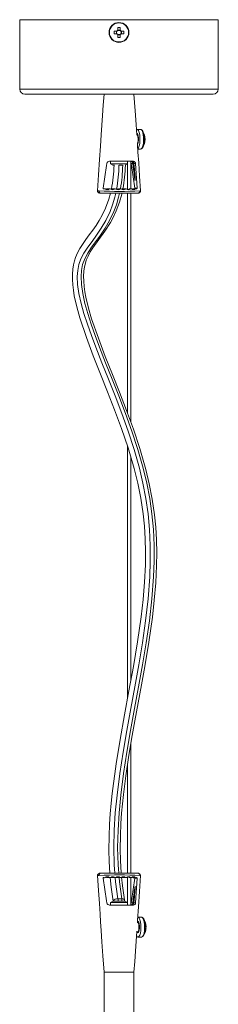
# Model space of a CAD drawing. Header units: millimetres. Extents: x -559 to 770, y -1682 to 398.
# Tile 3 of 5: x -194 to -114, y -721 to -324. Entities that reach past the tile are written whole.
import ezdxf

# ---------------------------------------------------------------- set-up
doc = ezdxf.new("R2010")
doc.units = ezdxf.units.MM

msp = doc.modelspace()

# ---------------------------------------------------------------- linework, layer by layer
at = {"color": 7, "linetype": 'Continuous', "lineweight": 15}
for p, q in [((-194.07, -323.67), (-194.07, -351.67)), ((-194.07, -323.67), (-114.07, -323.67)), ((-114.07, -351.67), (-114.07, -323.67)), ((-154.94, -328.3), (-156.05, -328.3)), ((-156.05, -329.33), (-154.94, -329.33)), ((-155.05, -328.3), (-155.05, -329.33)), ((-154.58, -326.83), (-154.58, -327.95)), ((-153.55, -327.83), (-154.58, -327.83)), ((-153.55, -327.95), (-153.55, -326.83)), ((-152.08, -328.3), (-153.2, -328.3)), ((-153.2, -329.33), (-152.08, -329.33)), ((-153.08, -329.33), (-153.08, -328.3)), ((-154.58, -329.68), (-154.58, -330.8)), ((-154.58, -329.8), (-153.55, -329.8)), ((-153.55, -330.8), (-153.55, -329.68)), ((-116.07, -353.67), (-192.07, -353.67)), ((-145.38, -367.89), (-146.84, -367.89)), ((-145.16, -367.95), (-145.34, -367.92)), ((-146.52, -375.89), (-145.38, -375.89)), ((-145.33, -375.85), (-145.24, -375.83)), ((-157.54, -380.78), (-157.54, -381.78)), ((-152.99, -380.78), (-148.21, -380.78)), ((-150.59, -381.78), (-150.59, -380.78)), ((-149.35, -391.85), (-149.35, -380.78)), ((-149.08, -380.78), (-149.35, -380.78)), ((-157.54, -381.78), (-156.6, -382.37)), ((-157.54, -381.78), (-150.59, -381.78)), ((-156.6, -382.37), (-155.9, -382.37)), ((-154.05, -382.37), (-152.6, -382.37)), ((-151.55, -382.37), (-151.54, -382.37)), ((-151.54, -382.37), (-150.59, -381.78)), ((-150.65, -381.82), (-150.65, -392.24)), ((-148.47, -381.67), (-149.18, -381.67)), ((-148.19, -384.1), (-148.47, -381.67)), ((-147.44, -381.67), (-148.15, -381.67)), ((-148.15, -381.67), (-147.87, -384.1)), ((-147.44, -381.67), (-146.76, -391.57)), ((-159.95, -391.83), (-160.27, -391.83)), ((-159.14, -391.94), (-158.71, -391.94)), ((-158.44, -391.85), (-158.89, -391.85)), ((-158.39, -391.94), (-157.95, -391.94)), ((-157.66, -391.85), (-158.12, -391.85)), ((-157.22, -391.98), (-156.71, -391.98)), ((-156.41, -391.87), (-156.93, -391.87)), ((-156.39, -391.98), (-155.88, -391.98)), ((-155.57, -391.87), (-156.09, -391.87)), ((-154.23, -391.85), (-154.26, -391.85)), ((-154.2, -391.95), (-153.66, -391.95)), ((-153.36, -391.85), (-153.91, -391.85)), ((-152.05, -391.87), (-152.57, -391.87)), ((-152.01, -391.97), (-151.49, -391.97)), ((-151.2, -391.87), (-151.73, -391.87)), ((-149.97, -391.97), (-149.54, -391.97)), ((-149.24, -391.85), (-149.66, -391.85)), ((-148.48, -391.92), (-148.15, -391.92)), ((-148.19, -391.96), (-148.15, -391.92)), ((-147.83, -391.83), (-148.18, -391.83)), ((-147.83, -391.92), (-147.87, -391.96)), ((-147.83, -391.92), (-147.49, -391.92)), ((-146.76, -391.57), (-147.63, -391.57)), ((-147.23, -391.83), (-147.59, -391.83)), ((-161.49, -393.67), (-161.21, -393.67)), ((-159.64, -393.67), (-159.4, -393.67)), ((-159.27, -393.67), (-148.49, -393.67)), ((-150.65, -393.67), (-150.65, -482.27)), ((-149.35, -485.84), (-149.35, -393.67)), ((-147.65, -393.67), (-146.65, -393.67)), ((-150.65, -495.73), (-150.65, -597.57)), ((-149.35, -590.46), (-149.35, -500.07)), ((-149.35, -667.9), (-149.35, -615.78)), ((-150.65, -623.86), (-150.65, -667.9)), ((-161.49, -667.9), (-161.21, -667.9)), ((-160.27, -669.74), (-159.95, -669.74)), ((-159.64, -667.9), (-159.4, -667.9)), ((-159.27, -667.9), (-148.49, -667.9)), ((-159.14, -669.63), (-158.71, -669.63)), ((-158.89, -669.71), (-158.44, -669.71)), ((-158.39, -669.63), (-157.95, -669.63)), ((-158.12, -669.71), (-157.66, -669.71)), ((-157.29, -669.52), (-157.22, -669.58)), ((-157.22, -669.58), (-156.71, -669.58)), ((-156.93, -669.69), (-156.41, -669.69)), ((-156.39, -669.58), (-155.88, -669.58)), ((-156.09, -669.69), (-155.57, -669.69)), ((-155.24, -669.5), (-155.05, -669.61)), ((-155.05, -669.61), (-154.52, -669.61)), ((-154.77, -669.71), (-154.23, -669.71)), ((-154.2, -669.61), (-153.66, -669.61)), ((-153.91, -669.71), (-153.36, -669.71)), ((-153.02, -669.49), (-152.85, -669.6)), ((-152.85, -669.6), (-152.33, -669.6)), ((-152.57, -669.69), (-152.05, -669.69)), ((-152.01, -669.6), (-151.49, -669.6)), ((-151.73, -669.69), (-151.2, -669.69)), ((-150.65, -669.32), (-150.65, -679.75)), ((-149.97, -669.6), (-149.54, -669.6)), ((-149.66, -669.71), (-149.24, -669.71)), ((-149.35, -680.78), (-149.35, -669.71)), ((-148.48, -669.65), (-148.15, -669.65)), ((-148.19, -669.61), (-148.15, -669.65)), ((-148.18, -669.74), (-147.83, -669.74)), ((-147.83, -669.65), (-147.87, -669.61)), ((-147.83, -669.65), (-147.49, -669.65)), ((-147.65, -667.9), (-146.65, -667.9)), ((-146.76, -669.99), (-147.63, -669.99)), ((-147.59, -669.74), (-147.23, -669.74)), ((-147.44, -679.9), (-146.76, -669.99)), ((-154.5, -678.25), (-152.98, -678.25)), ((-151.85, -679.2), (-151.91, -678.71)), ((-148.19, -677.47), (-148.47, -679.9)), ((-148.15, -679.9), (-147.87, -677.47)), ((-156.6, -679.2), (-157.54, -679.78)), ((-157.54, -679.78), (-157.54, -680.78)), ((-157.54, -679.78), (-150.59, -679.78)), ((-156.6, -679.2), (-151.54, -679.2)), ((-152.99, -680.78), (-148.21, -680.78)), ((-152.97, -680.78), (-150.59, -680.78)), ((-150.59, -679.78), (-151.54, -679.2)), ((-150.59, -680.78), (-150.59, -679.78)), ((-149.08, -680.78), (-149.35, -680.78)), ((-148.47, -679.9), (-149.18, -679.9)), ((-147.44, -679.9), (-148.15, -679.9)), ((-144.98, -685.68), (-146.44, -685.68)), ((-146.93, -691.68), (-146.64, -691.68)), ((-146.44, -693.68), (-144.98, -693.68)), ((-144.89, -693.66), (-144.87, -693.65)), ((-160.07, -707.9), (-160.07, -914.43)), ((-160.07, -707.9), (-148.07, -707.9)), ((-148.07, -916.61), (-148.07, -707.9))]:
    msp.add_line(p, q, dxfattribs=at)
at = {"color": 8, "linetype": 'Continuous', "lineweight": 15}
for p, q in [((-194.07, -351.67), (-114.07, -351.67)), ((-148.19, -384.1), (-148.19, -381.45)), ((-160.33, -391.86), (-160.14, -391.86)), ((-154.57, -391.95), (-154.52, -391.95)), ((-152.59, -391.97), (-152.33, -391.97)), ((-150.79, -391.97), (-150.65, -391.97)), ((-148.19, -392.12), (-148.19, -391.96)), ((-160.33, -669.71), (-160.14, -669.71)), ((-150.79, -669.6), (-150.65, -669.6)), ((-148.19, -669.45), (-148.19, -669.61)), ((-148.19, -677.47), (-148.19, -680.12))]:
    msp.add_line(p, q, dxfattribs=at)
at = {"color": 7, "linetype": 'Continuous', "lineweight": 15, "flags": 128}
for points in [[(-160.07, -353.67), (-160.38, -358.08), (-160.67, -362.25), (-160.95, -366.17), (-161.22, -370.09), (-161.54, -374.73), (-161.9, -380.11), (-162.32, -386.23), (-162.77, -392.7)], [(-159.99, -353.76), (-159.97, -353.76), (-159.28, -353.76), (-157.98, -353.76), (-156.27, -353.76), (-154.28, -353.76), (-152.9, -353.76)], [(-152.9, -353.76), (-152.29, -353.76), (-151.69, -353.76), (-150.49, -353.76), (-149.09, -353.76), (-148.26, -353.76), (-148.12, -353.76)], [(-146.9, -370.3), (-147.2, -366), (-147.59, -360.37), (-148.07, -353.67)], [(-147.06, -367.95), (-146.96, -367.91), (-146.59, -367.97), (-146.25, -368.39), (-145.96, -369.11), (-145.74, -370.08), (-145.63, -371.22), (-145.62, -372.41), (-145.72, -373.55), (-145.92, -374.55), (-146.21, -375.31), (-146.52, -375.75)], [(-144.98, -368.06), (-144.79, -368.17), (-144.45, -368.66), (-144.17, -369.47), (-143.99, -370.52), (-143.91, -371.7), (-143.95, -372.9), (-144.1, -374), (-144.35, -374.89), (-144.68, -375.49), (-145, -375.73)], [(-146.16, -372.15), (-146.18, -371.33), (-146.29, -370.55), (-146.49, -369.94), (-146.77, -369.58), (-146.95, -369.53)], [(-145.37, -392.7), (-145.78, -386.73), (-146.14, -381.42), (-146.43, -377.16), (-146.65, -373.97), (-146.67, -373.57)], [(-157.54, -380.78), (-157.74, -380.78), (-157.84, -380.78)], [(-157.84, -380.78), (-155.9, -380.78), (-153.93, -380.78), (-152.74, -380.78)], [(-157.54, -380.78), (-157.54, -380.78), (-157.48, -380.78), (-157.37, -380.78), (-157.2, -380.78), (-156.98, -380.78), (-156.7, -380.78), (-156.38, -380.78)], [(-156.38, -380.78), (-155.8, -380.78), (-155.14, -380.78), (-154.43, -380.78), (-153.7, -380.78), (-152.99, -380.78)], [(-150.59, -380.78), (-150.49, -380.78), (-150.29, -380.78), (-150.05, -380.78), (-149.79, -380.78), (-149.57, -380.78), (-149.42, -380.78), (-149.35, -380.78), (-149.35, -380.78)], [(-160.5, -391.57), (-159.08, -382.47), (-158.96, -381.67)], [(-149.18, -381.67), (-149.28, -381.36), (-149.35, -381.28)], [(-147.63, -391.57), (-149.05, -382.46), (-149.18, -381.67)], [(-147.87, -384.1), (-147.79, -384.86), (-147.72, -385.6), (-147.65, -386.29), (-147.6, -386.92), (-147.55, -387.46), (-147.53, -387.9), (-147.52, -388.23), (-147.52, -388.43), (-147.54, -388.49), (-147.58, -388.43), (-147.63, -388.23), (-147.69, -387.9), (-147.76, -387.46), (-147.84, -386.92), (-147.93, -386.29), (-148.02, -385.6), (-148.11, -384.86), (-148.19, -384.1)], [(-162.77, -392.7), (-162.74, -392.92), (-162.65, -393.13), (-162.49, -393.3), (-162.31, -393.44), (-161.88, -393.61), (-161.49, -393.67)], [(-162.05, -392.68), (-162.04, -392.88), (-162, -393.07), (-161.95, -393.25), (-161.88, -393.39), (-161.69, -393.6), (-161.49, -393.67)], [(-160.36, -391.84), (-160.32, -391.83), (-160.27, -391.83)], [(-159.36, -392.07), (-159.34, -392.06), (-159.14, -391.94)], [(-158.89, -391.85), (-159.02, -391.87), (-159.14, -391.94)], [(-157.03, -392.17), (-156.87, -392.1), (-156.71, -391.98)], [(-152.57, -391.87), (-152.72, -391.9), (-152.85, -391.97)], [(-150.89, -392.04), (-150.84, -392.02), (-150.79, -391.97)], [(-150.65, -391.89), (-150.67, -391.89), (-150.79, -391.97)], [(-150.21, -392.11), (-150.02, -392.01), (-149.97, -391.97)], [(-148.78, -392.07), (-148.68, -392.04), (-148.48, -391.92)], [(-148.18, -391.83), (-148.35, -391.85), (-148.48, -391.92)], [(-146.76, -391.57), (-146.77, -391.66), (-146.8, -391.74), (-146.84, -391.8), (-146.9, -391.85), (-146.97, -391.87), (-147.05, -391.87), (-147.08, -391.86)], [(-146.65, -393.67), (-146.25, -393.61), (-145.83, -393.44), (-145.64, -393.3), (-145.49, -393.13), (-145.39, -392.92), (-145.37, -392.7)], [(-157.52, -393.67), (-158.19, -396.12), (-159.53, -399.73), (-160.83, -402.46), (-162.04, -404.6), (-163.32, -406.61), (-164.67, -408.56), (-166.07, -410.47), (-167.47, -412.37), (-168.81, -414.3), (-169.89, -416.02), (-170.81, -417.76), (-171.57, -419.57), (-172.01, -420.98), (-172.38, -422.55), (-172.66, -424.34), (-172.81, -426.34), (-172.82, -428.44), (-172.7, -430.59), (-172.45, -432.78), (-172.1, -435.02), (-171.11, -439.52), (-169.9, -443.87), (-167.21, -451.9), (-164.41, -459.29), (-161.52, -466.59), (-158.66, -473.75), (-155.82, -481.07), (-153.05, -488.59), (-150.42, -496.39), (-147.98, -504.72), (-146.53, -510.56), (-145.3, -516.65), (-144.34, -523.02), (-143.83, -527.98), (-143.52, -533.1), (-143.39, -538.3), (-143.45, -543.52), (-143.79, -550.53), (-144.37, -557.55), (-145.16, -564.47), (-146.61, -574.62), (-148.28, -584.56), (-150.05, -594.36), (-151.85, -604.1), (-153.61, -613.93), (-155.22, -623.86), (-155.8, -627.83), (-156.33, -631.8), (-156.8, -635.76), (-157.21, -639.72), (-157.57, -643.93), (-157.85, -648.14), (-158.05, -653.04), (-158.1, -658.61), (-158, -663.22), (-157.73, -667.9)], [(-153.19, -667.9), (-153.21, -667.76), (-153.48, -662.82), (-153.58, -658.24), (-153.51, -652.72), (-153.3, -647.89), (-153.02, -643.74), (-152.3, -636.13), (-151.37, -628.7), (-150.26, -621.26), (-149.02, -613.85), (-147.71, -606.49), (-146.37, -599.2), (-145.03, -591.93), (-143.71, -584.6), (-142.06, -574.71), (-140.63, -564.63), (-139.86, -557.77), (-139.27, -550.81), (-138.94, -543.86), (-138.87, -538.67), (-138.97, -533.51), (-139.26, -528.4), (-139.74, -523.43), (-140.66, -517.03), (-141.86, -510.9), (-143.27, -505.03), (-145.67, -496.65), (-148.27, -488.79), (-151.02, -481.24), (-153.85, -473.91), (-156.69, -466.77), (-159.58, -459.52), (-162.39, -452.18), (-165.09, -444.35), (-166.34, -440.07), (-167.4, -435.64), (-167.8, -433.41), (-168.1, -431.23), (-168.27, -429.11), (-168.31, -427.06), (-168.19, -425.08), (-167.95, -423.34), (-167.62, -421.87), (-167.23, -420.61), (-166.54, -418.98), (-165.67, -417.34), (-164.62, -415.69), (-162.2, -412.33), (-159.76, -408.96), (-157.54, -405.46), (-156.43, -403.42), (-155.19, -400.77), (-153.91, -397.33), (-152.99, -394.09), (-152.91, -393.67)], [(-160.47, -393.61), (-160.67, -393.6), (-160.86, -393.62), (-161.04, -393.64), (-161.18, -393.66), (-161.21, -393.67)], [(-147.84, -393.65), (-148.03, -393.66), (-148.49, -393.67)], [(-147.9, -393.66), (-147.82, -393.66), (-147.65, -393.67)], [(-161.49, -667.9), (-161.88, -667.95), (-162.31, -668.12), (-162.49, -668.26), (-162.65, -668.44), (-162.74, -668.64), (-162.77, -668.87)], [(-162.77, -668.87), (-162.35, -674.84), (-161.99, -680.15), (-161.71, -684.4), (-161.49, -687.6), (-161.25, -691.04), (-160.94, -695.57), (-160.54, -701.2), (-160.07, -707.9)], [(-162.05, -668.88), (-162.04, -668.68), (-162, -668.49), (-161.95, -668.32), (-161.88, -668.17), (-161.69, -667.97), (-161.49, -667.9)], [(-160.47, -667.95), (-160.67, -667.96), (-160.86, -667.95), (-161.04, -667.92), (-161.18, -667.9), (-161.21, -667.9)], [(-160.5, -669.99), (-159.08, -679.1), (-158.96, -679.9)], [(-160.36, -669.73), (-160.32, -669.74), (-160.27, -669.74)], [(-159.36, -669.49), (-159.34, -669.5), (-159.14, -669.63)], [(-158.89, -669.71), (-159.02, -669.7), (-159.14, -669.63)], [(-157.56, -669.7), (-157.19, -673.54), (-156.39, -679.2)], [(-157.03, -669.39), (-156.87, -669.47), (-156.71, -669.58)], [(-151.91, -678.71), (-152.7, -673.07), (-153.04, -669.48)], [(-152.57, -669.69), (-152.72, -669.67), (-152.85, -669.6)], [(-150.89, -669.53), (-150.84, -669.55), (-150.79, -669.6)], [(-150.65, -669.68), (-150.67, -669.67), (-150.79, -669.6)], [(-150.21, -669.45), (-150.02, -669.56), (-149.97, -669.6)], [(-147.63, -669.99), (-149.05, -679.1), (-149.18, -679.9)], [(-148.74, -669.51), (-148.68, -669.52), (-148.48, -669.65)], [(-147.84, -667.91), (-148.03, -667.91), (-148.49, -667.9)], [(-148.18, -669.74), (-148.35, -669.71), (-148.48, -669.65)], [(-147.9, -667.91), (-147.82, -667.91), (-147.65, -667.9)], [(-146.76, -669.99), (-146.77, -669.91), (-146.8, -669.83), (-146.84, -669.76), (-146.9, -669.71), (-146.97, -669.69), (-147.05, -669.7), (-147.08, -669.71)], [(-146.67, -687.98), (-146.6, -686.84), (-146.23, -681.46), (-145.82, -675.33), (-145.37, -668.87)], [(-145.37, -668.87), (-145.39, -668.65), (-145.49, -668.44), (-145.64, -668.26), (-145.83, -668.12), (-146.25, -667.95), (-146.65, -667.9)], [(-147.87, -677.47), (-147.79, -676.66), (-147.71, -675.88), (-147.64, -675.16), (-147.58, -674.51), (-147.55, -673.96), (-147.52, -673.53), (-147.52, -673.24), (-147.53, -673.09), (-147.56, -673.09), (-147.6, -673.24), (-147.67, -673.53), (-147.74, -673.96), (-147.82, -674.51), (-147.91, -675.16), (-148.01, -675.88), (-148.1, -676.66), (-148.19, -677.47)], [(-157.54, -680.78), (-157.74, -680.78), (-157.84, -680.78)], [(-157.84, -680.78), (-155.9, -680.78), (-153.93, -680.78), (-152.74, -680.78)], [(-157.54, -680.78), (-157.54, -680.78), (-157.48, -680.78), (-157.37, -680.78), (-157.2, -680.78), (-156.98, -680.78), (-156.7, -680.78), (-156.38, -680.78)], [(-156.38, -680.78), (-155.8, -680.78), (-155.14, -680.78), (-154.43, -680.78), (-153.7, -680.78), (-152.99, -680.78)], [(-150.59, -680.78), (-150.49, -680.78), (-150.29, -680.78), (-150.05, -680.78), (-149.79, -680.78), (-149.57, -680.78), (-149.42, -680.78), (-149.35, -680.78), (-149.35, -680.78)], [(-149.18, -679.9), (-149.28, -680.21), (-149.35, -680.29)], [(-146.44, -685.68), (-146.3, -685.71), (-145.94, -686.02), (-145.63, -686.67), (-145.39, -687.58), (-145.25, -688.68), (-145.21, -689.86), (-145.28, -691.03), (-145.46, -692.08), (-145.72, -692.92), (-146.05, -693.46), (-146.41, -693.67), (-146.78, -693.53), (-147.04, -693.19)], [(-144.73, -685.73), (-144.76, -685.71), (-144.99, -685.71)], [(-144.56, -685.85), (-144.47, -685.9), (-144.12, -686.31), (-143.83, -687.06), (-143.62, -688.06), (-143.52, -689.22), (-143.53, -690.43), (-143.66, -691.56), (-143.89, -692.51), (-144.2, -693.18), (-144.56, -693.5), (-144.6, -693.52)], [(-146.64, -691.68), (-146.51, -691.64), (-146.29, -691.34), (-146.12, -690.79), (-146.03, -690.07), (-146.03, -689.29), (-146.12, -688.56), (-146.29, -688.01), (-146.51, -687.71), (-146.64, -687.68)], [(-145.76, -689.84), (-145.78, -689.12), (-145.89, -688.34), (-146.09, -687.72), (-146.37, -687.36), (-146.63, -687.29)], [(-148.07, -707.9), (-147.75, -703.49), (-147.46, -699.32), (-147.18, -695.4), (-146.91, -691.48), (-146.9, -691.29)], [(-159.99, -707.81), (-159.97, -707.81), (-159.28, -707.81), (-157.98, -707.81), (-156.27, -707.8), (-154.28, -707.8), (-152.9, -707.8)], [(-152.9, -707.8), (-152.29, -707.8), (-151.69, -707.8), (-150.49, -707.8), (-149.09, -707.8), (-148.26, -707.81), (-148.12, -707.81)]]:
    msp.add_lwpolyline(points, dxfattribs=at)
at = {"color": 8, "linetype": 'Continuous', "lineweight": 15, "flags": 128}
for points in [[(-145.38, -367.89), (-145.12, -367.97), (-144.78, -368.39), (-144.49, -369.11), (-144.27, -370.08), (-144.16, -371.22), (-144.15, -372.41), (-144.25, -373.55), (-144.45, -374.55), (-144.74, -375.31), (-145.08, -375.77), (-145.38, -375.89)], [(-146.94, -369.71), (-146.72, -369.73), (-146.47, -370.05), (-146.28, -370.65), (-146.18, -371.44), (-146.18, -372.3), (-146.28, -373.09), (-146.46, -373.71), (-146.64, -373.99)], [(-162.05, -392.68), (-162.46, -392.69), (-162.63, -392.7), (-162.7, -392.7), (-162.74, -392.7), (-162.77, -392.7), (-162.77, -392.7)], [(-155.7, -667.9), (-155.97, -664.53), (-156.14, -657.59), (-156, -650.59), (-155.56, -643.52), (-154.87, -636.38), (-153.76, -627.75), (-152.42, -619.05), (-150.91, -610.3), (-149.31, -601.51), (-147.68, -592.7), (-146.1, -583.87), (-144.64, -575.02), (-143.36, -566.16), (-142.35, -557.29), (-141.68, -548.4), (-141.46, -542.05), (-141.47, -535.69), (-141.75, -529.35), (-142.33, -523.04), (-143.22, -516.78), (-144.41, -510.61), (-145.87, -504.53), (-148, -497.01), (-150.39, -489.65), (-152.97, -482.45), (-155.64, -475.44), (-158.33, -468.63), (-160.96, -462.05), (-163.45, -455.72), (-165.21, -451.04), (-166.8, -446.53), (-168.18, -442.22), (-169.32, -438.14), (-170.19, -434.15), (-170.72, -430.51), (-170.87, -427.31), (-170.71, -424.84), (-170.25, -422.46), (-169.41, -420.11), (-168.19, -417.78), (-166.67, -415.46), (-164.93, -413.08), (-163.08, -410.54), (-161.2, -407.76), (-159.36, -404.63), (-157.66, -401.02), (-156.65, -398.29), (-155.76, -395.25), (-155.41, -393.67)], [(-154.18, -667.9), (-154.44, -664.53), (-154.62, -657.59), (-154.47, -650.59), (-154.03, -643.52), (-153.34, -636.38), (-152.24, -627.75), (-150.9, -619.05), (-149.39, -610.3), (-147.78, -601.51), (-146.16, -592.7), (-144.57, -583.87), (-143.11, -575.02), (-141.84, -566.16), (-140.83, -557.29), (-140.16, -548.4), (-139.93, -542.05), (-139.94, -535.69), (-140.22, -529.35), (-140.8, -523.04), (-141.7, -516.78), (-142.89, -510.61), (-144.34, -504.53), (-146.47, -497.01), (-148.87, -489.65), (-151.44, -482.45), (-154.11, -475.44), (-156.81, -468.63), (-159.44, -462.05), (-161.92, -455.72), (-163.69, -451.04), (-165.28, -446.53), (-166.66, -442.22), (-167.79, -438.14), (-168.67, -434.15), (-169.19, -430.51), (-169.35, -427.31), (-169.18, -424.84), (-168.72, -422.46), (-167.89, -420.11), (-166.67, -417.78), (-165.14, -415.46), (-163.41, -413.08), (-161.56, -410.54), (-159.67, -407.76), (-157.84, -404.63), (-156.14, -401.02), (-155.12, -398.29), (-154.23, -395.25), (-153.89, -393.67)], [(-162.05, -668.88), (-162.46, -668.87), (-162.63, -668.87), (-162.7, -668.87), (-162.74, -668.87), (-162.77, -668.87), (-162.77, -668.87)], [(-154.5, -678.25), (-155.43, -671.42), (-155.57, -669.6)], [(-152.98, -678.25), (-153.9, -671.42), (-154.04, -669.66)], [(-156.39, -679.2), (-156.34, -678.96), (-156.07, -678.69), (-155.63, -678.46), (-155.08, -678.31), (-154.5, -678.25)], [(-152.98, -678.25), (-152.46, -678.31), (-152.09, -678.46), (-151.91, -678.69), (-151.91, -678.71)], [(-144.98, -685.68), (-144.83, -685.71), (-144.47, -686.02), (-144.16, -686.67), (-143.92, -687.58), (-143.78, -688.68), (-143.74, -689.86), (-143.81, -691.03), (-143.99, -692.08), (-144.25, -692.92), (-144.58, -693.46), (-144.94, -693.67), (-144.98, -693.68)], [(-146.65, -687.58), (-146.58, -687.52), (-146.31, -687.52), (-146.07, -687.85), (-145.88, -688.45), (-145.78, -689.25), (-145.78, -690.1), (-145.88, -690.9), (-146.07, -691.5), (-146.31, -691.83), (-146.58, -691.83), (-146.73, -691.68)]]:
    msp.add_lwpolyline(points, dxfattribs=at)
at = {"color": 7, "linetype": 'Continuous', "lineweight": 15}
for radius in [4, 3.85]:
    msp.add_circle((-154.07, -328.81), radius, dxfattribs=at)
for centre, radius, start, end in [((-141.68, -328.81), 14.38, 177.9477, 182.0523), ((-154.07, -328.81), 1.01, 120.6869, 149.3131), ((-154.07, -328.81), 1.01, 210.6869, 239.3131), ((-154.07, -328.81), 0.851, 217.2411, 142.7589), ((-154.07, -341.2), 14.38, 87.9477, 92.0523), ((-154.07, -328.81), 1.01, 30.6869, 59.3131), ((-154.07, -328.81), 1.01, 300.6869, 329.3131), ((-166.45, -328.81), 14.38, 357.9477, 2.0523), ((-154.07, -316.43), 14.38, 267.9477, 272.0523), ((-192.07, -351.67), 2, 180, 270), ((-116.07, -351.67), 2, 270, 0), ((-150.08, -371.89), 6.5, 327.8612, 32.1388), ((-150.26, -371.96), 3.91, 336.4334, 31.3067), ((-157.87, -381.9), 1.11, 88.7092, 168.043), ((-149.43, -381.75), 0.973, 5.1705, 84.7634), ((-149.11, -381.75), 0.97, 5.1168, 88.2017), ((-148.29, -381.64), 0.86, 358.1729, 84.2652), ((-206.66, -381.41), 50.62, 348.0053, 358.9202), ((-201.02, -381.79), 49.51, 348.253, 359.3453), ((-153.87, -270.24), 122.72, 266.1784, 273.839), ((-160.24, -391.61), 0.265, 171.127, 292.8576), ((-159.95, -392.35), 0.523, 54.8204, 110.651), ((-158.79, -390.71), 1.49, 234.5123, 304.2074), ((-159.5, -390.85), 1.35, 285.3485, 306.0673), ((-159.18, -390.85), 1.34, 276.1821, 306.135), ((-158.44, -392.31), 0.457, 69.485, 126.2453), ((-158.12, -392.31), 0.459, 90.117, 126.1659), ((-157.67, -392.34), 0.491, 49.3611, 125.056), ((-156.61, -391.12), 1.13, 228.9149, 309.9749), ((-156.96, -392.22), 0.351, 85.2434, 136.8512), ((-157.1, -391.15), 1.09, 282.8041, 310.6277), ((-156.41, -392.33), 0.458, 69.551, 130.8439), ((-156.09, -392.33), 0.46, 90.1313, 130.7785), ((-155.57, -392.35), 0.476, 52.9032, 130.0339), ((-154.48, -390.91), 1.33, 232.6786, 308.3788), ((-155.34, -390.92), 1.32, 288.2847, 308.7196), ((-155.02, -390.92), 1.32, 282.5527, 308.7445), ((-154.23, -392.31), 0.457, 69.5218, 128.9426), ((-153.91, -392.31), 0.461, 90.1575, 128.8378), ((-153.37, -392.31), 0.457, 51.0168, 128.9827), ((-152.27, -390.96), 1.28, 230.8957, 308.0225), ((-153.13, -390.92), 1.32, 288.1534, 307.6829), ((-152.81, -390.93), 1.32, 283.4672, 307.703), ((-152.05, -392.33), 0.457, 69.5055, 127.8921), ((-151.72, -392.33), 0.46, 90.1394, 127.7979), ((-151.21, -392.31), 0.439, 48.2094, 128.7143), ((-150.24, -391.23), 1.01, 227.8591, 313.3235), ((-150.73, -391.17), 1.08, 281.2559, 298.687), ((-149.68, -392.29), 0.436, 88.0712, 132.1618), ((-149.25, -392.28), 0.425, 52.5158, 133.5637), ((-148.25, -391), 1.19, 231.76, 309.6935), ((-148.97, -390.85), 1.35, 286.4594, 304.9273), ((-148.65, -390.85), 1.35, 278.6875, 304.9552), ((-147.81, -392.45), 0.629, 76.8236, 122.2853), ((-147.58, -392.19), 0.364, 90.7613, 131.8544), ((-147.88, -391.62), 0.25, 301.309, 10.561), ((-147.24, -392.22), 0.393, 66.6065, 130.5093), ((-146.65, -392.68), 0.991, 269.8512, 359.629), ((-159.75, -381.97), 11.7, 264.7396, 270.5518), ((-159.36, -381.88), 11.78, 264.5819, 270.4462), ((-147.71, -396.17), 2.52, 83.7148, 92.7484), ((-153.87, -791.33), 122.72, 86.161, 93.8216), ((-159.75, -679.59), 11.7, 89.4482, 95.2604), ((-160.24, -669.95), 0.265, 67.1424, 188.873), ((-159.36, -679.68), 11.78, 89.5538, 95.4181), ((-159.95, -669.22), 0.523, 249.349, 305.1796), ((-158.79, -670.86), 1.49, 55.7926, 125.4877), ((-159.5, -670.72), 1.35, 53.9327, 74.6515), ((-159.18, -670.71), 1.34, 53.865, 83.8179), ((-158.44, -669.26), 0.457, 233.7547, 290.515), ((-158.12, -669.26), 0.459, 233.8341, 269.883), ((-157.67, -669.22), 0.491, 234.944, 310.6389), ((-156.61, -670.45), 1.13, 50.0251, 131.0851), ((-156.96, -669.34), 0.351, 223.1488, 274.7566), ((-157.1, -670.41), 1.09, 49.3723, 77.1959), ((-156.41, -669.24), 0.458, 229.1561, 290.449), ((-156.09, -669.23), 0.46, 229.2215, 269.8687), ((-155.57, -669.22), 0.476, 229.9661, 307.0968), ((-154.48, -670.65), 1.33, 51.6212, 127.3214), ((-154.8, -669.35), 0.362, 225.9218, 274.5468), ((-155.34, -670.65), 1.32, 51.2804, 71.7153), ((-155.02, -670.64), 1.32, 51.2555, 77.4473), ((-154.23, -669.26), 0.457, 231.0574, 290.4782), ((-153.91, -669.25), 0.461, 231.1622, 269.8425), ((-153.37, -669.26), 0.457, 231.0173, 308.9832), ((-152.27, -670.61), 1.28, 51.9775, 129.1043), ((-153.13, -670.64), 1.32, 52.3171, 71.8466), ((-152.81, -670.64), 1.32, 52.297, 76.5328), ((-152.05, -669.24), 0.457, 232.1079, 290.4945), ((-151.72, -669.23), 0.46, 232.2021, 269.8606), ((-151.21, -669.26), 0.439, 231.2857, 311.7906), ((-150.24, -670.33), 1.01, 46.6765, 132.1409), ((-150.73, -670.4), 1.08, 61.313, 78.7441), ((-149.68, -669.27), 0.436, 227.8382, 271.9288), ((-149.25, -669.29), 0.425, 226.4363, 307.4842), ((-148.25, -670.56), 1.19, 50.3065, 128.24), ((-148.97, -670.72), 1.35, 55.0727, 73.5406), ((-148.65, -670.71), 1.35, 55.0448, 81.3125), ((-147.81, -669.11), 0.629, 237.7147, 283.1764), ((-147.71, -665.4), 2.52, 267.2516, 276.2852), ((-147.58, -669.37), 0.364, 228.1456, 269.2387), ((-147.88, -669.95), 0.25, 349.439, 58.691), ((-147.24, -669.35), 0.393, 229.4907, 293.3935), ((-146.65, -668.89), 0.991, 0.371, 90.1488), ((-157.87, -679.67), 1.11, 191.957, 271.2908), ((-149.43, -679.81), 0.973, 275.2366, 354.8295), ((-149.11, -679.81), 0.97, 271.7983, 354.8832), ((-148.29, -679.93), 0.86, 275.7348, 1.8271), ((-149.68, -689.68), 6.5, 1.1117, 32.1388), ((-149.68, -689.68), 6.5, 327.8612, 359.037)]:
    msp.add_arc(centre, radius, start, end, dxfattribs=at)
at = {"color": 8, "linetype": 'Continuous', "lineweight": 15}
for centre, radius, start, end in [((-204.04, -382.34), 49.93, 348.7579, 359.969), ((-207.51, -381.88), 54.93, 349.5423, 359.4918), ((-145.63, -394.93), 2.25, 83.2656, 90.5933), ((-145.63, -666.64), 2.25, 269.4008, 276.7418), ((-165.02, -679.95), 10.66, 4.0643, 9.1843), ((-163.5, -679.95), 10.66, 4.0643, 9.1844)]:
    msp.add_arc(centre, radius, start, end, dxfattribs=at)

doc.saveas('drawing.dxf')
